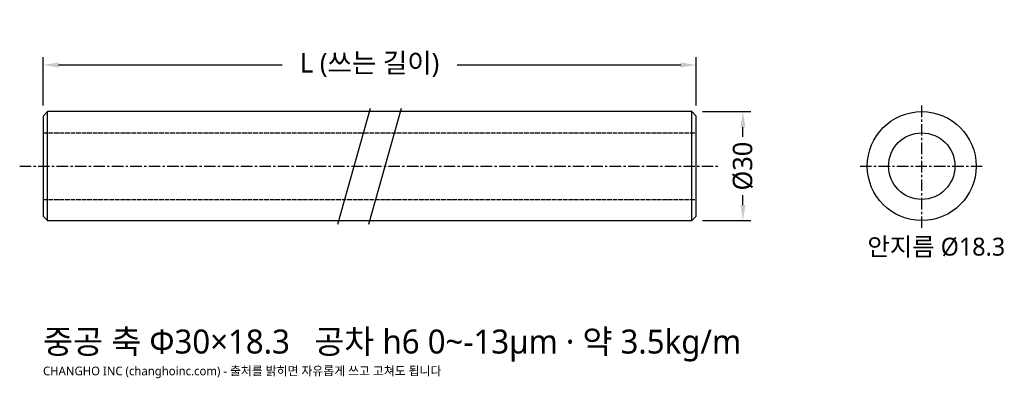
# Model space of a CAD drawing. Header units: millimetres. Extents: x -6 to 265, y -58 to 40.
import ezdxf

# ---------------------------------------------------------------- set-up
doc = ezdxf.new("R2010")
doc.units = ezdxf.units.MM
doc.linetypes.add('CENTER', pattern=[5.08, 3.175, -0.635, 0.635, -0.635])
doc.linetypes.add('DASHED', pattern=[1.524, 1.27, -0.254])
for name, color, linetype in [('문자', 7, 'CONTINUOUS'), ('숨은선', 3, 'DASHED'), ('외형선', 7, 'CONTINUOUS'), ('중심선', 1, 'CENTER'), ('치수', 4, 'CONTINUOUS')]:
    doc.layers.add(name, color=color, linetype=linetype)
doc.styles.add('CH_KOR', font='malgun.ttf')
doc.dimstyles.new('CH_DIM', dxfattribs={"dimtxt": 2.5, "dimasz": 2, "dimexe": 1, "dimexo": 0.8, "dimgap": 0.8, "dimtad": 1, "dimdec": 1, "dimdsep": 46, "dimtxsty": 'CH_KOR', "dimcen": 2.5, "dimclrd": 4, "dimclre": 4, "dimclrt": 4, "dimazin": 3, "dimtfac": 1, "dimtmove": 0, "dimatfit": 3})

# ---------------------------------------------------------------- blocks, each defined once
blk = doc.blocks.new('_CLOSEDFILLED')
at = {"color": 0, "linetype": 'BYBLOCK'}
blk.add_solid([(-1, 0.164), (0, 0), (-1, -0.164)], dxfattribs=at)
blk = doc.blocks.new('*D1')
at = {"color": 4}
for p, q in [((181.71, 15), (195, 15)), ((192.86, 8.04), (192.86, 10.71)), ((192.86, -10.71), (192.86, -8.04)), ((181.71, -15), (195, -15))]:
    blk.add_line(p, q, dxfattribs=at)
at = {"layer": 'Defpoints'}
for p in [(180, 15), (180, -15), (192.86, -15)]:
    blk.add_point(p, dxfattribs=at)
at = {"layer": '치수', "color": 4, "xscale": 4.285714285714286, "yscale": 4.285714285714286}
for p, rotation in [((192.86, 15), 90), ((192.86, -15), 270)]:
    blk.add_blockref('_CLOSEDFILLED', p, dxfattribs=dict(at, rotation=rotation))
at = {"layer": '치수', "color": 4, "insert": (192.86, 0), "char_height": 5.357, "attachment_point": 5, "rotation": 90, "style": 'CH_KOR'}
blk.add_mtext('Ø30', dxfattribs=at)
blk = doc.blocks.new('*D2')
at = {"color": 4}
for p, q in [((0, 16.71), (0, 30)), ((180, 16.71), (180, 30)), ((4.29, 27.86), (65.89, 27.86)), ((114.11, 27.86), (175.71, 27.86))]:
    blk.add_line(p, q, dxfattribs=at)
at = {"layer": 'Defpoints'}
for p in [(0, 27.86), (0, 15), (180, 15)]:
    blk.add_point(p, dxfattribs=at)
at = {"layer": '치수', "color": 4, "xscale": 4.285714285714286, "yscale": 4.285714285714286, "rotation": 180}
blk.add_blockref('_CLOSEDFILLED', (0, 27.86), dxfattribs=at)
at = {"layer": '치수', "color": 4, "xscale": 4.285714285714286, "yscale": 4.285714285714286}
blk.add_blockref('_CLOSEDFILLED', (180, 27.86), dxfattribs=at)
at = {"layer": '치수', "color": 4, "insert": (90, 27.86), "char_height": 5.357, "attachment_point": 5, "style": 'CH_KOR'}
blk.add_mtext('L (쓰는 길이)', dxfattribs=at)

msp = doc.modelspace()

# ---------------------------------------------------------------- linework, layer by layer
at = {"layer": '숨은선'}
for p, q in [((0, 9.15), (180, 9.15)), ((0, -9.15), (180, -9.15))]:
    msp.add_line(p, q, dxfattribs=at)
at = {"layer": '외형선'}
for p, q in [((1.2, -15), (1.2, 15)), ((81.21, -16), (90.21, 16)), ((89.79, -16), (98.79, 16)), ((178.8, -15), (178.8, 15))]:
    msp.add_line(p, q, dxfattribs=at)
msp.add_lwpolyline([(1.2, -15), (178.8, -15), (180, -13.8), (180, 13.8), (178.8, 15), (1.2, 15), (0, 13.8), (0, -13.8)], close=True, dxfattribs=at)
for radius in [15, 9.15]:
    msp.add_circle((242.14, 0), radius, dxfattribs=at)
at = {"layer": '중심선'}
for p, q in [((242.14, -17), (242.14, 17)), ((-6.43, 0), (186.43, 0)), ((225.14, 0), (259.14, 0))]:
    msp.add_line(p, q, dxfattribs=at)

# ---------------------------------------------------------------- texts
at = {"layer": '문자', "style": 'CH_KOR'}
for s, height, p in [('안지름 Ø18.3', 4.929, (227.14, -24.64)), ('중공 축 Φ30×18.3   공차 h6 0~-13μm · 약 3.5kg/m', 6.6, (0, -51.6)), ('CHANGHO INC (changhoinc.com) - 출처를 밝히면 자유롭게 쓰고 고쳐도 됩니다', 2.4, (0, -57.6))]:
    msp.add_text(s, height=height, dxfattribs=at).set_placement(p)

# ---------------------------------------------------------------- dimensions: what is measured, and where the dimension line sits
at = {"layer": '치수'}
dim = msp.add_linear_dim(base=(0, 27.86), p1=(0, 15), p2=(180, 15), text='L (쓰는 길이)', dimstyle='CH_DIM', override={"dimscale": 2.142857}, dxfattribs=at)
dim.commit()
dim.dimension.update_dxf_attribs({"geometry": '*D2', "text_midpoint": (90, 27.86)})
dim = msp.add_linear_dim(base=(192.86, -15), p1=(180, -15), p2=(180, 15), angle=90, text='Ø30', dimstyle='CH_DIM', override={"dimscale": 2.142857}, dxfattribs=at)
dim.commit()
dim.dimension.update_dxf_attribs({"geometry": '*D1', "text_midpoint": (192.86, 0)})

doc.saveas('drawing.dxf')
